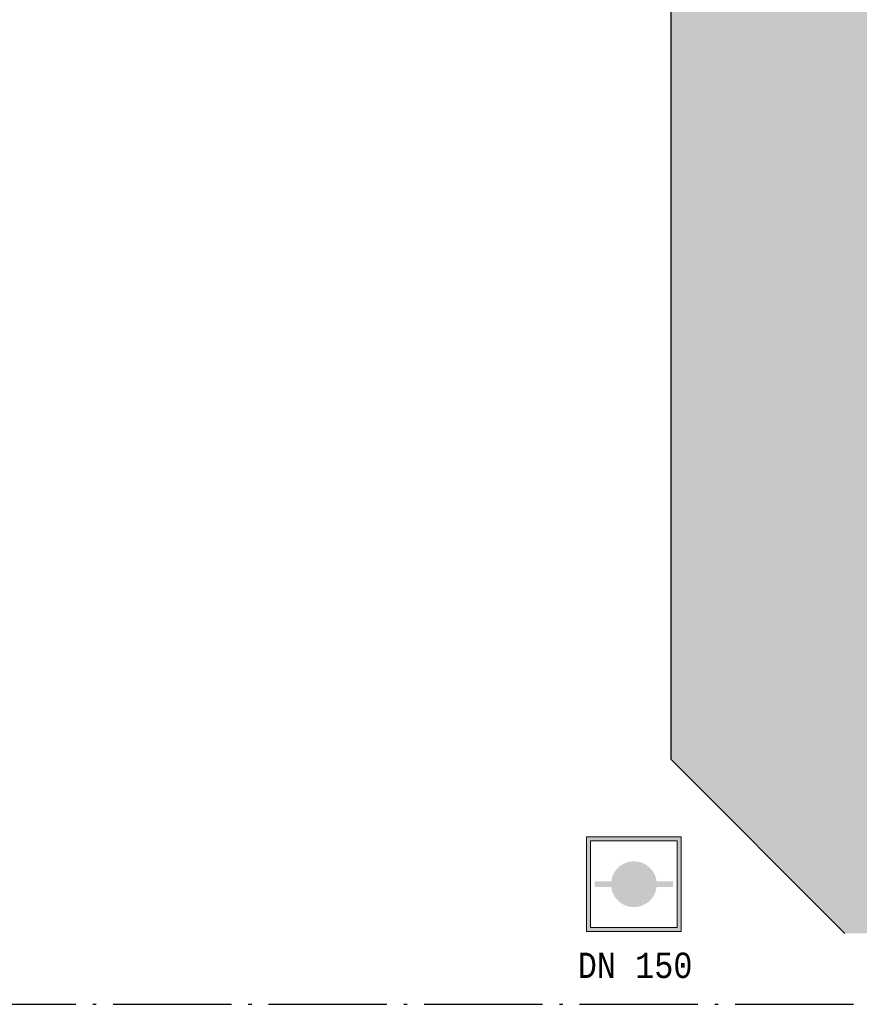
# Model space of a CAD drawing. Header units: metres. Extents: x -8 to 94, y -25 to 76.
# Tile 3 of 5: x 17 to 42, y -25 to 4. Entities that reach past the tile are written whole.
import ezdxf

# ---------------------------------------------------------------- set-up
doc = ezdxf.new("R2010")
doc.units = ezdxf.units.M
for name, pattern in [('AUSGEZOGEN', [0]), ('LINIE_11', [4.5, 3.5, -0.5, 0, -0.5]), ('LINIE_9', [0.0003, 0, -0.0003])]:
    doc.linetypes.add(name, pattern=pattern)
doc.layers.add('XR$1$STANDARD', color=7, linetype='Continuous', lineweight=25)
doc.styles.add('LUCIDACONSOLE', font='LUCON.TTF')

msp = doc.modelspace()

# ---------------------------------------------------------------- hatches: boundary and pattern name
at = {"layer": 'XR$1$STANDARD', "linetype": 'AUSGEZOGEN', "lineweight": 25, "true_color": 0xa0a0a0}
msp.add_hatch(color=253, dxfattribs=at).paths.add_polyline_path([(49.629, -23.09), (42.003, -15.464), (42.003, 51.98), (36.003, 51.98), (36.003, -17.95), (41.141, -23.088)])
at = {"layer": 'XR$1$STANDARD', "linetype": 'LINIE_9', "lineweight": 13, "true_color": 0x8cffff}
h = msp.add_hatch(color=131, dxfattribs=at)
h.paths.add_polyline_path([(36.304, -20.235), (33.504, -20.235), (33.504, -23.035), (36.304, -23.035)])
h.paths.add_polyline_path([(36.184, -22.915), (33.624, -22.915), (33.624, -20.355), (36.184, -20.355)], flags=16)
at = {"layer": 'XR$1$STANDARD', "linetype": 'AUSGEZOGEN', "lineweight": 100}
for points in [[(34.904, -21.635), (34.904, -20.958), (34.892, -20.959), (34.88, -20.959), (34.868, -20.959), (34.857, -20.96), (34.845, -20.961), (34.833, -20.962), (34.822, -20.964), (34.81, -20.965), (34.798, -20.967), (34.787, -20.969), (34.775, -20.971), (34.763, -20.973), (34.752, -20.976), (34.741, -20.978), (34.729, -20.981), (34.718, -20.985), (34.706, -20.988), (34.695, -20.991), (34.684, -20.995), (34.673, -20.999), (34.662, -21.003), (34.651, -21.008), (34.64, -21.012), (34.629, -21.017), (34.619, -21.022), (34.608, -21.027), (34.597, -21.032), (34.587, -21.037), (34.577, -21.043), (34.566, -21.049), (34.556, -21.055), (34.546, -21.061), (34.536, -21.067), (34.526, -21.074), (34.517, -21.08), (34.507, -21.087), (34.498, -21.094), (34.488, -21.101), (34.479, -21.109), (34.47, -21.116), (34.461, -21.124), (34.452, -21.132), (34.443, -21.139), (34.435, -21.148), (34.426, -21.156), (34.418, -21.164), (34.41, -21.173), (34.402, -21.181), (34.394, -21.19), (34.387, -21.199), (34.379, -21.208), (34.372, -21.217), (34.365, -21.227), (34.358, -21.236), (34.351, -21.246), (34.344, -21.255), (34.337, -21.265), (34.331, -21.275), (34.325, -21.285), (34.319, -21.295), (34.313, -21.306), (34.308, -21.316), (34.302, -21.326), (34.297, -21.337), (34.292, -21.347), (34.287, -21.358), (34.282, -21.369), (34.278, -21.38), (34.273, -21.391), (34.269, -21.402), (34.265, -21.413), (34.261, -21.424), (34.258, -21.435), (34.254, -21.447), (34.251, -21.458), (34.248, -21.469), (34.245, -21.481), (34.243, -21.492), (34.24, -21.504), (34.238, -21.515), (34.236, -21.527), (34.235, -21.539), (34.233, -21.55), (33.744, -21.55), (33.744, -21.635)], [(35.575, -21.55), (35.573, -21.539), (35.571, -21.527), (35.569, -21.515), (35.567, -21.504), (35.565, -21.492), (35.562, -21.481), (35.559, -21.469), (35.556, -21.458), (35.553, -21.447), (35.55, -21.435), (35.546, -21.424), (35.542, -21.413), (35.538, -21.402), (35.534, -21.391), (35.53, -21.38), (35.525, -21.369), (35.521, -21.358), (35.516, -21.347), (35.511, -21.337), (35.505, -21.326), (35.5, -21.316), (35.494, -21.306), (35.489, -21.295), (35.483, -21.285), (35.476, -21.275), (35.47, -21.265), (35.464, -21.255), (35.457, -21.246), (35.45, -21.236), (35.443, -21.227), (35.436, -21.217), (35.428, -21.208), (35.421, -21.199), (35.413, -21.19), (35.405, -21.181), (35.397, -21.173), (35.389, -21.164), (35.381, -21.156), (35.373, -21.148), (35.364, -21.139), (35.355, -21.132), (35.347, -21.124), (35.338, -21.116), (35.329, -21.109), (35.319, -21.101), (35.31, -21.094), (35.3, -21.087), (35.291, -21.08), (35.281, -21.074), (35.271, -21.067), (35.261, -21.061), (35.251, -21.055), (35.241, -21.049), (35.231, -21.043), (35.221, -21.037), (35.21, -21.032), (35.2, -21.027), (35.189, -21.022), (35.178, -21.017), (35.167, -21.012), (35.157, -21.008), (35.146, -21.003), (35.135, -20.999), (35.123, -20.995), (35.112, -20.991), (35.101, -20.988), (35.09, -20.985), (35.078, -20.981), (35.067, -20.978), (35.056, -20.976), (35.044, -20.973), (35.033, -20.971), (35.021, -20.969), (35.009, -20.967), (34.998, -20.965), (34.986, -20.964), (34.974, -20.962), (34.963, -20.961), (34.951, -20.96), (34.939, -20.959), (34.927, -20.959), (34.916, -20.959), (34.904, -20.958), (34.904, -21.635), (36.064, -21.635), (36.064, -21.55)], [(34.904, -21.635), (33.744, -21.635), (33.744, -21.719), (34.233, -21.719), (34.235, -21.73), (34.236, -21.742), (34.238, -21.754), (34.24, -21.765), (34.243, -21.777), (34.245, -21.788), (34.248, -21.8), (34.251, -21.811), (34.254, -21.822), (34.258, -21.834), (34.261, -21.845), (34.265, -21.856), (34.269, -21.867), (34.273, -21.878), (34.278, -21.889), (34.282, -21.9), (34.287, -21.911), (34.292, -21.922), (34.297, -21.932), (34.302, -21.943), (34.308, -21.953), (34.313, -21.963), (34.319, -21.974), (34.325, -21.984), (34.331, -21.994), (34.337, -22.004), (34.344, -22.014), (34.351, -22.023), (34.358, -22.033), (34.365, -22.042), (34.372, -22.052), (34.379, -22.061), (34.387, -22.07), (34.394, -22.079), (34.402, -22.088), (34.41, -22.096), (34.418, -22.105), (34.426, -22.113), (34.435, -22.122), (34.443, -22.13), (34.452, -22.138), (34.461, -22.145), (34.47, -22.153), (34.479, -22.16), (34.488, -22.168), (34.498, -22.175), (34.507, -22.182), (34.517, -22.189), (34.526, -22.195), (34.536, -22.202), (34.546, -22.208), (34.556, -22.214), (34.566, -22.22), (34.577, -22.226), (34.587, -22.232), (34.597, -22.237), (34.608, -22.242), (34.619, -22.247), (34.629, -22.252), (34.64, -22.257), (34.651, -22.262), (34.662, -22.266), (34.673, -22.27), (34.684, -22.274), (34.695, -22.278), (34.706, -22.281), (34.718, -22.284), (34.729, -22.288), (34.741, -22.291), (34.752, -22.293), (34.763, -22.296), (34.775, -22.298), (34.787, -22.3), (34.798, -22.302), (34.81, -22.304), (34.822, -22.306), (34.833, -22.307), (34.845, -22.308), (34.857, -22.309), (34.868, -22.31), (34.88, -22.31), (34.892, -22.31), (34.904, -22.311)], [(34.904, -21.635), (34.904, -22.311), (34.916, -22.31), (34.927, -22.31), (34.939, -22.31), (34.951, -22.309), (34.963, -22.308), (34.974, -22.307), (34.986, -22.306), (34.998, -22.304), (35.009, -22.302), (35.021, -22.3), (35.033, -22.298), (35.044, -22.296), (35.056, -22.293), (35.067, -22.291), (35.078, -22.288), (35.09, -22.284), (35.101, -22.281), (35.112, -22.278), (35.123, -22.274), (35.135, -22.27), (35.146, -22.266), (35.157, -22.262), (35.167, -22.257), (35.178, -22.252), (35.189, -22.247), (35.2, -22.242), (35.21, -22.237), (35.221, -22.232), (35.231, -22.226), (35.241, -22.22), (35.251, -22.214), (35.261, -22.208), (35.271, -22.202), (35.281, -22.195), (35.291, -22.189), (35.3, -22.182), (35.31, -22.175), (35.319, -22.168), (35.329, -22.16), (35.338, -22.153), (35.347, -22.145), (35.355, -22.138), (35.364, -22.13), (35.373, -22.122), (35.381, -22.113), (35.389, -22.105), (35.397, -22.096), (35.405, -22.088), (35.413, -22.079), (35.421, -22.07), (35.428, -22.061), (35.436, -22.052), (35.443, -22.042), (35.45, -22.033), (35.457, -22.023), (35.464, -22.014), (35.47, -22.004), (35.476, -21.994), (35.483, -21.984), (35.489, -21.974), (35.494, -21.963), (35.5, -21.953), (35.505, -21.943), (35.511, -21.932), (35.516, -21.922), (35.521, -21.911), (35.525, -21.9), (35.53, -21.889), (35.534, -21.878), (35.538, -21.867), (35.542, -21.856), (35.546, -21.845), (35.55, -21.834), (35.553, -21.822), (35.556, -21.811), (35.559, -21.8), (35.562, -21.788), (35.565, -21.777), (35.567, -21.765), (35.569, -21.754), (35.571, -21.742), (35.573, -21.73), (35.575, -21.719), (36.064, -21.719), (36.064, -21.635)]]:
    msp.add_hatch(color=5, dxfattribs=at).paths.add_polyline_path(points)

# ---------------------------------------------------------------- linework, layer by layer
at = {"layer": 'XR$1$STANDARD', "color": 0, "linetype": 'AUSGEZOGEN', "lineweight": 25}
for q in [(36.003, 51.98), (41.141, -23.088)]:
    msp.add_line((36.003, -17.95), q, dxfattribs=at)
at = {"layer": 'XR$1$STANDARD', "color": 3, "linetype": 'AUSGEZOGEN', "lineweight": 13}
for p, q in [((36.304, -20.235), (33.504, -20.235)), ((33.504, -20.235), (33.504, -23.035)), ((36.304, -23.035), (36.304, -20.235)), ((33.504, -23.035), (36.304, -23.035))]:
    msp.add_line(p, q, dxfattribs=at)
at = {"layer": 'XR$1$STANDARD', "color": 5, "linetype": 'AUSGEZOGEN', "lineweight": 13}
for p, q in [((36.184, -20.355), (33.624, -20.355)), ((33.624, -20.355), (33.624, -22.915)), ((36.184, -22.915), (36.184, -20.355)), ((33.624, -22.915), (36.184, -22.915))]:
    msp.add_line(p, q, dxfattribs=at)
at = {"layer": 'XR$1$STANDARD', "color": 0, "linetype": 'LINIE_11', "lineweight": 25}
msp.add_line((-8.102, -25.186), (94.188, -25.186), dxfattribs=at)

# ---------------------------------------------------------------- texts
at = {"layer": 'XR$1$STANDARD', "color": 0, "linetype": 'AUSGEZOGEN', "lineweight": 25, "insert": (33.243, -24.419), "char_height": 0.75, "width": 4.06237, "attachment_point": 7, "style": 'LUCIDACONSOLE'}
msp.add_mtext('\\W0.89;DN\\~150', dxfattribs=at)

doc.saveas('drawing.dxf')
